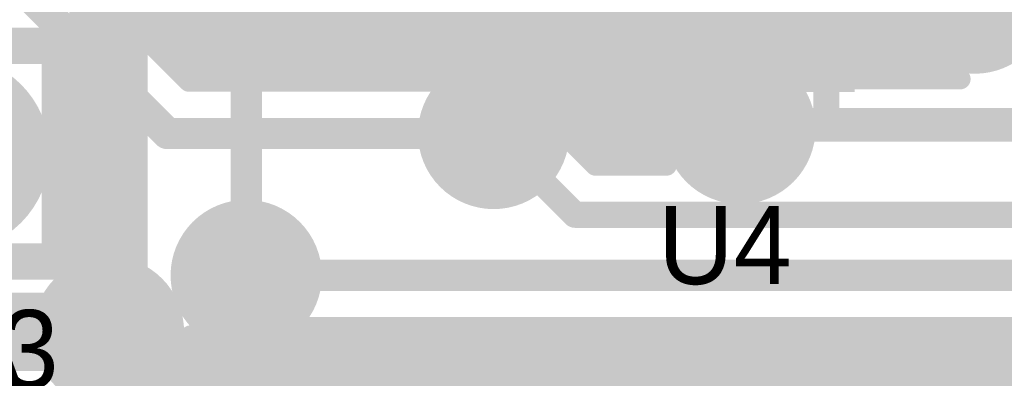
# Model space of a CAD drawing. Extents: x 7.17 to 14.1, y 4 to 11.75.
# Tile 30 of 214: x 8.32 to 8.7, y 7.08 to 7.22. Entities that reach past the tile are written whole.
import ezdxf

# ---------------------------------------------------------------- set-up
doc = ezdxf.new("R2010")
doc.units = 0
doc.layers.get('0').update_dxf_attribs({"linetype": 'CONTINUOUS'})
for name, color, linetype in [('BOTTOMLAYER', 5, 'CONTINUOUS'), ('BOTTOMSOLDER', 6, 'CONTINUOUS'), ('INTERNALPLANE1', 76, 'CONTINUOUS'), ('MECHANICAL1', 6, 'CONTINUOUS'), ('MECHANICAL5', 56, 'CONTINUOUS'), ('MECHANICAL6', 56, 'CONTINUOUS'), ('MULTILAYER', 9, 'CONTINUOUS'), ('TOPLAYER', 1, 'CONTINUOUS'), ('TOPOVERLAY', 2, 'CONTINUOUS'), ('TOPPASTE', 8, 'CONTINUOUS'), ('TOPSOLDER', 216, 'CONTINUOUS')]:
    doc.layers.add(name, color=color, linetype=linetype)

# ---------------------------------------------------------------- blocks, each defined once
blk = doc.blocks.new('TEST_POINT_PAD_3_68')
at = {"layer": 'BOTTOMSOLDER', "const_width": 0.0365}
blk.add_lwpolyline([(-0.01825, 0, 1), (0.01825, 0, 1)], format="xyb", close=True, dxfattribs=at)
at = {"layer": 'MECHANICAL1', "const_width": 0.01}
for points in [[(-0.03937, 0.03937), (0, 0.03937)], [(-0.03937, -0.03937), (-0.03937, 0.03937)], [(0, 0.03937), (0.03937, 0.03937)], [(0.03937, -0.03937), (0.03937, 0.03937)], [(-0.03937, -0.03937), (0.03937, -0.03937)]]:
    blk.add_lwpolyline(points, dxfattribs=at)
at = {"layer": 'MECHANICAL1', "const_width": 0.005}
for points in [[(-0.04187, 0.03937, 1), (-0.03687, 0.03937, 1)], [(-0.04187, 0.03937, 1), (-0.03687, 0.03937, 1)], [(-0.0025, 0.03937, 1), (0.0025, 0.03937, 1)], [(-0.0025, 0.03937, 1), (0.0025, 0.03937, 1)], [(0.03687, 0.03937, 1), (0.04187, 0.03937, 1)], [(0.03687, 0.03937, 1), (0.04187, 0.03937, 1)], [(-0.04187, -0.03937, 1), (-0.03687, -0.03937, 1)], [(-0.04187, -0.03937, 1), (-0.03687, -0.03937, 1)], [(0.03687, -0.03937, 1), (0.04187, -0.03937, 1)], [(0.03687, -0.03937, 1), (0.04187, -0.03937, 1)]]:
    blk.add_lwpolyline(points, format="xyb", close=True, dxfattribs=at)
at = {"layer": 'MULTILAYER', "const_width": 0.0325}
blk.add_lwpolyline([(-0.01625, 0, 1), (0.01625, 0, 1)], format="xyb", close=True, dxfattribs=at)
at = {"layer": 'TOPOVERLAY', "const_width": 0.01}
for points in [[(-0.043307, 0.043307), (0.043307, 0.043307)], [(-0.043307, -0.043307), (-0.043307, 0.043307)], [(0.043307, 0.03937), (0.043307, 0.043307)], [(0.043307, -0.043307), (0.043307, 0.03937)], [(-0.043307, -0.043307), (0.043307, -0.043307)]]:
    blk.add_lwpolyline(points, dxfattribs=at)
at = {"layer": 'TOPOVERLAY', "const_width": 0.005}
for points in [[(-0.045807, 0.043307, 1), (-0.040807, 0.043307, 1)], [(-0.045807, 0.043307, 1), (-0.040807, 0.043307, 1)], [(0.040807, 0.043307, 1), (0.045807, 0.043307, 1)], [(0.040807, 0.043307, 1), (0.045807, 0.043307, 1)], [(0.040807, 0.03937, 1), (0.045807, 0.03937, 1)], [(0.040807, 0.03937, 1), (0.045807, 0.03937, 1)], [(-0.045807, -0.043307, 1), (-0.040807, -0.043307, 1)], [(-0.045807, -0.043307, 1), (-0.040807, -0.043307, 1)], [(0.040807, -0.043307, 1), (0.045807, -0.043307, 1)], [(0.040807, -0.043307, 1), (0.045807, -0.043307, 1)]]:
    blk.add_lwpolyline(points, format="xyb", close=True, dxfattribs=at)
at = {"layer": 'TOPSOLDER', "const_width": 0.0365}
blk.add_lwpolyline([(-0.01825, 0, 1), (0.01825, 0, 1)], format="xyb", close=True, dxfattribs=at)
blk = doc.blocks.new('PIC16F870_88')
at = {"layer": 'TOPLAYER'}
for points in [[(-0.0399, -0.007082), (0.0401, -0.007082), (-0.0399, 0.006918), (0.0401, 0.006918)], [(0.2153, -0.007082), (0.2953, -0.007082), (0.2153, 0.006918), (0.2953, 0.006918)], [(-0.0399, -0.032672), (0.0401, -0.032672), (-0.0399, -0.018672), (0.0401, -0.018672)], [(0.2153, -0.032672), (0.2953, -0.032672), (0.2153, -0.018672), (0.2953, -0.018672)], [(-0.0399, -0.058262), (0.0401, -0.058262), (-0.0399, -0.044262), (0.0401, -0.044262)], [(0.2153, -0.058263), (0.2953, -0.058263), (0.2153, -0.044263), (0.2953, -0.044263)], [(-0.0399, -0.083852), (0.0401, -0.083852), (-0.0399, -0.069852), (0.0401, -0.069852)], [(0.2153, -0.083853), (0.2953, -0.083853), (0.2153, -0.069853), (0.2953, -0.069853)], [(-0.0399, -0.109442), (0.0401, -0.109442), (-0.0399, -0.095442), (0.0401, -0.095442)], [(0.2153, -0.109443), (0.2953, -0.109443), (0.2153, -0.095443), (0.2953, -0.095443)], [(-0.0399, -0.135032), (0.0401, -0.135032), (-0.0399, -0.121032), (0.0401, -0.121032)], [(0.2153, -0.135033), (0.2953, -0.135033), (0.2153, -0.121033), (0.2953, -0.121033)], [(-0.0399, -0.160622), (0.0401, -0.160622), (-0.0399, -0.146622), (0.0401, -0.146622)], [(0.2153, -0.160623), (0.2953, -0.160623), (0.2153, -0.146623), (0.2953, -0.146623)], [(-0.0399, -0.186212), (0.0401, -0.186212), (-0.0399, -0.172212), (0.0401, -0.172212)], [(0.2153, -0.186213), (0.2953, -0.186213), (0.2153, -0.172213), (0.2953, -0.172213)], [(-0.0399, -0.211802), (0.0401, -0.211802), (-0.0399, -0.197802), (0.0401, -0.197802)], [(0.2153, -0.211806), (0.2953, -0.211806), (0.2153, -0.197806), (0.2953, -0.197806)], [(-0.0399, -0.237392), (0.0401, -0.237392), (-0.0399, -0.223392), (0.0401, -0.223392)], [(0.2153, -0.237397), (0.2953, -0.237397), (0.2153, -0.223397), (0.2953, -0.223397)], [(0.2153, -0.262986), (0.2953, -0.262986), (0.2153, -0.248986), (0.2953, -0.248986)], [(-0.040535, -0.263102), (0.039465, -0.263102), (-0.040535, -0.249102), (0.039465, -0.249102)], [(-0.040535, -0.288693), (0.039465, -0.288693), (-0.040535, -0.274693), (0.039465, -0.274693)], [(0.2153, -0.288576), (0.2953, -0.288576), (0.2153, -0.274576), (0.2953, -0.274576)], [(-0.040535, -0.314284), (0.039465, -0.314284), (-0.040535, -0.300284), (0.039465, -0.300284)], [(0.2153, -0.314166), (0.2953, -0.314166), (0.2153, -0.300166), (0.2953, -0.300166)], [(-0.040535, -0.339874), (0.039465, -0.339874), (-0.040535, -0.325874), (0.039465, -0.325874)], [(0.2153, -0.339756), (0.2953, -0.339756), (0.2153, -0.325756), (0.2953, -0.325756)]]:
    blk.add_solid(points, dxfattribs=at)
at = {"layer": 'TOPOVERLAY', "const_width": 0.01}
for points in [[(-0.055, 0.02), (0.095, 0.02)], [(-0.055, -0.355), (-0.055, 0.02)], [(0.155, 0.02), (0.305, 0.02)], [(0.305, -0.355), (0.305, 0.02)], [(-0.055, -0.355), (0.305, -0.355)]]:
    blk.add_lwpolyline(points, dxfattribs=at)
at = {"layer": 'TOPOVERLAY', "const_width": 0.005}
for points in [[(-0.0575, 0.02, 1), (-0.0525, 0.02, 1)], [(-0.0575, 0.02, 1), (-0.0525, 0.02, 1)], [(0.0925, 0.02, 1), (0.0975, 0.02, 1)], [(0.0925, 0.02, 1), (0.0975, 0.02, 1)], [(0.1525, 0.02, 1), (0.1575, 0.02, 1)], [(0.1525, 0.02, 1), (0.1575, 0.02, 1)], [(0.3025, 0.02, 1), (0.3075, 0.02, 1)], [(0.3025, 0.02, 1), (0.3075, 0.02, 1)], [(-0.0575, -0.355, 1), (-0.0525, -0.355, 1)], [(-0.0575, -0.355, 1), (-0.0525, -0.355, 1)], [(0.3025, -0.355, 1), (0.3075, -0.355, 1)], [(0.3025, -0.355, 1), (0.3075, -0.355, 1)]]:
    blk.add_lwpolyline(points, format="xyb", close=True, dxfattribs=at)
at = {"layer": 'TOPOVERLAY', "const_width": 0.01}
blk.add_lwpolyline([(0.155, 0.02, -1), (0.095, 0.02)], format="xyb", dxfattribs=at)
at = {"layer": 'TOPPASTE'}
for points in [[(-0.0399, -0.007082), (0.0401, -0.007082), (-0.0399, 0.006918), (0.0401, 0.006918)], [(0.2153, -0.007082), (0.2953, -0.007082), (0.2153, 0.006918), (0.2953, 0.006918)], [(-0.0399, -0.032672), (0.0401, -0.032672), (-0.0399, -0.018672), (0.0401, -0.018672)], [(0.2153, -0.032672), (0.2953, -0.032672), (0.2153, -0.018672), (0.2953, -0.018672)], [(-0.0399, -0.058262), (0.0401, -0.058262), (-0.0399, -0.044262), (0.0401, -0.044262)], [(0.2153, -0.058263), (0.2953, -0.058263), (0.2153, -0.044263), (0.2953, -0.044263)], [(-0.0399, -0.083852), (0.0401, -0.083852), (-0.0399, -0.069852), (0.0401, -0.069852)], [(0.2153, -0.083853), (0.2953, -0.083853), (0.2153, -0.069853), (0.2953, -0.069853)], [(-0.0399, -0.109442), (0.0401, -0.109442), (-0.0399, -0.095442), (0.0401, -0.095442)], [(0.2153, -0.109443), (0.2953, -0.109443), (0.2153, -0.095443), (0.2953, -0.095443)], [(-0.0399, -0.135032), (0.0401, -0.135032), (-0.0399, -0.121032), (0.0401, -0.121032)], [(0.2153, -0.135033), (0.2953, -0.135033), (0.2153, -0.121033), (0.2953, -0.121033)], [(-0.0399, -0.160622), (0.0401, -0.160622), (-0.0399, -0.146622), (0.0401, -0.146622)], [(0.2153, -0.160623), (0.2953, -0.160623), (0.2153, -0.146623), (0.2953, -0.146623)], [(-0.0399, -0.186212), (0.0401, -0.186212), (-0.0399, -0.172212), (0.0401, -0.172212)], [(0.2153, -0.186213), (0.2953, -0.186213), (0.2153, -0.172213), (0.2953, -0.172213)], [(-0.0399, -0.211802), (0.0401, -0.211802), (-0.0399, -0.197802), (0.0401, -0.197802)], [(0.2153, -0.211806), (0.2953, -0.211806), (0.2153, -0.197806), (0.2953, -0.197806)], [(-0.0399, -0.237392), (0.0401, -0.237392), (-0.0399, -0.223392), (0.0401, -0.223392)], [(0.2153, -0.237397), (0.2953, -0.237397), (0.2153, -0.223397), (0.2953, -0.223397)], [(0.2153, -0.262986), (0.2953, -0.262986), (0.2153, -0.248986), (0.2953, -0.248986)], [(-0.040535, -0.263102), (0.039465, -0.263102), (-0.040535, -0.249102), (0.039465, -0.249102)], [(-0.040535, -0.288693), (0.039465, -0.288693), (-0.040535, -0.274693), (0.039465, -0.274693)], [(0.2153, -0.288576), (0.2953, -0.288576), (0.2153, -0.274576), (0.2953, -0.274576)], [(-0.040535, -0.314284), (0.039465, -0.314284), (-0.040535, -0.300284), (0.039465, -0.300284)], [(0.2153, -0.314166), (0.2953, -0.314166), (0.2153, -0.300166), (0.2953, -0.300166)], [(-0.040535, -0.339874), (0.039465, -0.339874), (-0.040535, -0.325874), (0.039465, -0.325874)], [(0.2153, -0.339756), (0.2953, -0.339756), (0.2153, -0.325756), (0.2953, -0.325756)]]:
    blk.add_solid(points, dxfattribs=at)
at = {"layer": 'TOPSOLDER'}
for points in [[(-0.0439, -0.011082), (0.0441, -0.011082), (-0.0439, 0.010918), (0.0441, 0.010918)], [(0.2113, -0.011082), (0.2993, -0.011082), (0.2113, 0.010918), (0.2993, 0.010918)], [(-0.0439, -0.036672), (0.0441, -0.036672), (-0.0439, -0.014672), (0.0441, -0.014672)], [(0.2113, -0.036672), (0.2993, -0.036672), (0.2113, -0.014672), (0.2993, -0.014672)], [(-0.0439, -0.062262), (0.0441, -0.062262), (-0.0439, -0.040262), (0.0441, -0.040262)], [(0.2113, -0.062263), (0.2993, -0.062263), (0.2113, -0.040263), (0.2993, -0.040263)], [(-0.0439, -0.087852), (0.0441, -0.087852), (-0.0439, -0.065852), (0.0441, -0.065852)], [(0.2113, -0.087853), (0.2993, -0.087853), (0.2113, -0.065853), (0.2993, -0.065853)], [(-0.0439, -0.113442), (0.0441, -0.113442), (-0.0439, -0.091442), (0.0441, -0.091442)], [(0.2113, -0.113443), (0.2993, -0.113443), (0.2113, -0.091443), (0.2993, -0.091443)], [(-0.0439, -0.139032), (0.0441, -0.139032), (-0.0439, -0.117032), (0.0441, -0.117032)], [(0.2113, -0.139033), (0.2993, -0.139033), (0.2113, -0.117033), (0.2993, -0.117033)], [(-0.0439, -0.164622), (0.0441, -0.164622), (-0.0439, -0.142622), (0.0441, -0.142622)], [(0.2113, -0.164623), (0.2993, -0.164623), (0.2113, -0.142623), (0.2993, -0.142623)], [(-0.0439, -0.190212), (0.0441, -0.190212), (-0.0439, -0.168212), (0.0441, -0.168212)], [(0.2113, -0.190213), (0.2993, -0.190213), (0.2113, -0.168213), (0.2993, -0.168213)], [(-0.0439, -0.215802), (0.0441, -0.215802), (-0.0439, -0.193802), (0.0441, -0.193802)], [(0.2113, -0.215806), (0.2993, -0.215806), (0.2113, -0.193806), (0.2993, -0.193806)], [(-0.0439, -0.241392), (0.0441, -0.241392), (-0.0439, -0.219392), (0.0441, -0.219392)], [(0.2113, -0.241397), (0.2993, -0.241397), (0.2113, -0.219397), (0.2993, -0.219397)], [(-0.044535, -0.267102), (0.043465, -0.267102), (-0.044535, -0.245102), (0.043465, -0.245102)], [(0.2113, -0.266986), (0.2993, -0.266986), (0.2113, -0.244986), (0.2993, -0.244986)], [(-0.044535, -0.292693), (0.043465, -0.292693), (-0.044535, -0.270693), (0.043465, -0.270693)], [(0.2113, -0.292576), (0.2993, -0.292576), (0.2113, -0.270576), (0.2993, -0.270576)], [(-0.044535, -0.318284), (0.043465, -0.318284), (-0.044535, -0.296284), (0.043465, -0.296284)], [(0.2113, -0.318166), (0.2993, -0.318166), (0.2113, -0.296166), (0.2993, -0.296166)], [(-0.044535, -0.343874), (0.043465, -0.343874), (-0.044535, -0.321874), (0.043465, -0.321874)], [(0.2113, -0.343756), (0.2993, -0.343756), (0.2113, -0.321756), (0.2993, -0.321756)]]:
    blk.add_solid(points, dxfattribs=at)

msp = doc.modelspace()

# ---------------------------------------------------------------- linework, layer by layer
at = {"layer": 'BOTTOMLAYER'}
for points, const_width in [([(8.406932, 7.19778), (8.626932, 7.41778)], 0.008), ([(8.414003, 7.19778), (8.634003, 7.41778)], 0.008), ([(8.421074, 7.19778), (8.641074, 7.41778)], 0.008), ([(8.428145, 7.19778), (8.648145, 7.41778)], 0.008), ([(8.435216, 7.19778), (8.655216, 7.41778)], 0.008), ([(8.442288, 7.19778), (8.662287, 7.41778)], 0.008), ([(8.449359, 7.19778), (8.669359, 7.41778)], 0.008), ([(8.45643, 7.19778), (8.67643, 7.41778)], 0.008), ([(8.463501, 7.19778), (8.683501, 7.41778)], 0.008), ([(8.470572, 7.19778), (8.690572, 7.41778)], 0.008), ([(8.477643, 7.19778), (8.697643, 7.41778)], 0.008), ([(8.495433, 7.208499), (8.704714, 7.41778)], 0.008), ([(8.503273, 7.209268), (8.711785, 7.41778)], 0.008), ([(8.509538, 7.208462), (8.718856, 7.41778)], 0.008), ([(8.51486, 7.206713), (8.725927, 7.41778)], 0.008), ([(8.519473, 7.204255), (8.732999, 7.41778)], 0.008), ([(8.52348, 7.201191), (8.74007, 7.41778)], 0.008), ([(8.373381, 7.402185), (8.574044, 7.201522)], 0.008), ([(8.380452, 7.402185), (8.577789, 7.204848)], 0.008), ([(8.387523, 7.402185), (8.582116, 7.207592)], 0.008), ([(8.394594, 7.402185), (8.587094, 7.209685)], 0.008), ([(8.401665, 7.402185), (8.592883, 7.210967)], 0.008), ([(8.408736, 7.402185), (8.599866, 7.211055)], 0.008), ([(8.415808, 7.402185), (8.60945, 7.208543)], 0.008), ([(8.422879, 7.402185), (8.626356, 7.198708)], 0.008), ([(8.42995, 7.402185), (8.633427, 7.198708)], 0.008), ([(8.437021, 7.402185), (8.640498, 7.198708)], 0.008), ([(8.444092, 7.402185), (8.647569, 7.198708)], 0.008), ([(8.451163, 7.402185), (8.65464, 7.198708)], 0.008), ([(8.458234, 7.402185), (8.661711, 7.198708)], 0.008), ([(8.36449, 7.218978), (8.512108, 7.366596)], 0.008), ([(8.368026, 7.215442), (8.519179, 7.366596)], 0.008), ([(8.371561, 7.211907), (8.52625, 7.366596)], 0.008), ([(8.375097, 7.208371), (8.533321, 7.366596)], 0.008), ([(8.378632, 7.204836), (8.540392, 7.366596)], 0.008), ([(8.382168, 7.2013), (8.547464, 7.366596)], 0.008), ([(8.385719, 7.19778), (8.554535, 7.366596)], 0.008), ([(8.39279, 7.19778), (8.561606, 7.366596)], 0.008), ([(8.399861, 7.19778), (8.570159, 7.368078)], 0.008), ([(8.50073, 7.36676), (8.668782, 7.198708)], 0.008), ([(8.507965, 7.366596), (8.658268, 7.216293)], 0.008), ([(8.249622, 7.363309), (8.415151, 7.19778)], 0.008), ([(8.256043, 7.363959), (8.422222, 7.19778)], 0.008), ([(8.263114, 7.363959), (8.429293, 7.19778)], 0.008), ([(8.270185, 7.363959), (8.436364, 7.19778)], 0.008), ([(8.277256, 7.363959), (8.443435, 7.19778)], 0.008), ([(8.284327, 7.363959), (8.450506, 7.19778)], 0.008), ([(8.291398, 7.363959), (8.457577, 7.19778)], 0.008), ([(8.298469, 7.363959), (8.464648, 7.19778)], 0.008), ([(8.30554, 7.363959), (8.47172, 7.19778)], 0.008), ([(8.247186, 7.358673), (8.40808, 7.19778)], 0.008), ([(8.244333, 7.354456), (8.401008, 7.19778)], 0.008), ([(8.241087, 7.35063), (8.393937, 7.19778)], 0.008), ([(8.23746, 7.347186), (8.386866, 7.19778)], 0.008), ([(8.424626, 7.343869), (8.570865, 7.19763)], 0.008), ([(8.427599, 7.333825), (8.568279, 7.193145)], 0.008), ([(8.52692, 7.197559), (8.656053, 7.326692)], 0.008), ([(8.438102, 7.316251), (8.566374, 7.187979)], 0.008), ([(8.529785, 7.193353), (8.655281, 7.318849)], 0.008), ([(8.532018, 7.188515), (8.656085, 7.312583)], 0.008), ([(8.532018, 7.188515), (8.656085, 7.312583)], 0.008), ([(8.439103, 7.308178), (8.565348, 7.181934)], 0.008), ([(8.533484, 7.18291), (8.657833, 7.307259)], 0.008), ([(8.438411, 7.301799), (8.565701, 7.17451)], 0.008), ([(8.533865, 7.17622), (8.66029, 7.302645)], 0.008), ([(8.535885, 7.171169), (8.663354, 7.298637)], 0.008), ([(8.436741, 7.296398), (8.567543, 7.165596)], 0.008), ([(8.434346, 7.291722), (8.560472, 7.165596)], 0.008), ([(8.431339, 7.287659), (8.510879, 7.208119)], 0.008), ([(8.427762, 7.284164), (8.502647, 7.209279)], 0.008), ([(8.539421, 7.167633), (8.657112, 7.285325)], 0.008), ([(8.360955, 7.222514), (8.416631, 7.27819)], 0.008), ([(8.398295, 7.278276), (8.478397, 7.198174)], 0.008), ([(8.418842, 7.278942), (8.490742, 7.207042)], 0.008), ([(8.423614, 7.281241), (8.496193, 7.208662)], 0.008), ([(8.406761, 7.27688), (8.481926, 7.201715)], 0.008), ([(8.413321, 7.277392), (8.486026, 7.204687)], 0.008), ([(8.589125, 7.210266), (8.655318, 7.276459)], 0.008), ([(8.597135, 7.211206), (8.655664, 7.269735)], 0.008), ([(8.603484, 7.210484), (8.657107, 7.264106)], 0.008), ([(8.608865, 7.208793), (8.659322, 7.259251)], 0.008), ([(8.327762, 7.255706), (8.385688, 7.19778)], 0.008), ([(8.613525, 7.206382), (8.662172, 7.255029)], 0.008), ([(8.617574, 7.20336), (8.65925, 7.245036)], 0.008), ([(8.313588, 7.241596), (8.377404, 7.17778)], 0.012), ([(8.621054, 7.19977), (8.655609, 7.234324)], 0.008), ([(8.686769, 7.229708), (8.711769, 7.204708)], 0.01), ([(8.627064, 7.198708), (8.655383, 7.227027)], 0.008), ([(8.634135, 7.198708), (8.656481, 7.221054)], 0.008), ([(8.641206, 7.198708), (8.658437, 7.215939)], 0.008), ([(8.648277, 7.198708), (8.661067, 7.211497)], 0.008), ([(8.655349, 7.198708), (8.664286, 7.207645)], 0.008), ([(8.66242, 7.198708), (8.66807, 7.204358)], 0.008), ([(8.621894, 7.198708), (8.681179, 7.198708)], 0.008), ([(8.669491, 7.198708), (8.672439, 7.201656)], 0.008), ([(8.673354, 7.201207), (8.675853, 7.198708)], 0.008), ([(8.385688, 7.19778), (8.478068, 7.19778)], 0.008), ([(8.544454, 7.165596), (8.566211, 7.187352)], 0.008), ([(8.532743, 7.186255), (8.553401, 7.165596)], 0.008), ([(8.596769, 7.179708), (9.131769, 7.179708)], 0.01), ([(8.377404, 7.17778), (8.502404, 7.17778)], 0.012), ([(8.502404, 7.17778), (8.533588, 7.146596)], 0.01), ([(8.533903, 7.178023), (8.54633, 7.165596)], 0.008), ([(8.551526, 7.165596), (8.565271, 7.179342)], 0.008), ([(8.533605, 7.173449), (8.541458, 7.165596)], 0.008), ([(8.558597, 7.165596), (8.565993, 7.172993)], 0.008), ([(8.541458, 7.165596), (8.568607, 7.165596)], 0.008), ([(8.533588, 7.146596), (9.167604, 7.146596)], 0.01), ([(8.407604, 7.123369), (8.792405, 7.123369)], 0.012), ([(7.524804, 7.101673), (8.354804, 7.101673)], 0.03), ([(7.331425, 5.8465), (8.588294, 7.103369)], 0.008), ([(7.338496, 5.8465), (8.595365, 7.103369)], 0.008), ([(7.345567, 5.8465), (8.602436, 7.103369)], 0.008), ([(7.992978, 6.48684), (8.609507, 7.103369)], 0.008), ([(8.002093, 6.488884), (8.616578, 7.103369)], 0.008), ([(8.00928, 6.489), (8.623649, 7.103369)], 0.008), ([(8.016352, 6.489), (8.630721, 7.103369)], 0.008), ([(8.023423, 6.489), (8.637792, 7.103369)], 0.008), ([(8.030494, 6.489), (8.644863, 7.103369)], 0.008), ([(8.037565, 6.489), (8.651934, 7.103369)], 0.008), ([(8.044636, 6.489), (8.659005, 7.103369)], 0.008), ([(8.051707, 6.489), (8.666076, 7.103369)], 0.008), ([(8.058778, 6.489), (8.673147, 7.103369)], 0.008), ([(8.065849, 6.489), (8.680218, 7.103369)], 0.008), ([(8.07292, 6.489), (8.687289, 7.103369)], 0.008), ([(8.079991, 6.489), (8.69436, 7.103369)], 0.008), ([(8.087063, 6.489), (8.701431, 7.103369)], 0.008), ([(8.094134, 6.489), (8.708503, 7.103369)], 0.008), ([(8.101205, 6.489), (8.715574, 7.103369)], 0.008), ([(8.108276, 6.489), (8.722645, 7.103369)], 0.008), ([(8.132604, 6.65475), (8.581223, 7.103369)], 0.008), ([(8.141054, 6.670271), (8.574152, 7.103369)], 0.008), ([(8.142024, 6.812663), (8.43273, 7.103369)], 0.008), ([(8.144191, 6.807759), (8.439801, 7.103369)], 0.008), ([(8.146226, 6.802723), (8.446872, 7.103369)], 0.008), ([(8.146226, 6.802723), (8.446872, 7.103369)], 0.008), ([(8.146373, 6.682662), (8.567081, 7.103369)], 0.008), ([(8.148122, 6.797548), (8.453943, 7.103369)], 0.008), ([(8.149874, 6.792229), (8.461014, 7.103369)], 0.008), ([(8.15008, 6.69344), (8.560009, 7.103369)], 0.008), ([(8.151473, 6.786757), (8.468085, 7.103369)], 0.008), ([(8.152744, 6.703174), (8.552938, 7.103369)], 0.008), ([(8.152912, 6.781124), (8.475156, 7.103369)], 0.008), ([(8.154179, 6.77532), (8.482227, 7.103369)], 0.008), ([(8.154654, 6.712155), (8.545867, 7.103369)], 0.008), ([(8.155262, 6.769333), (8.489299, 7.103369)], 0.008), ([(8.155981, 6.720554), (8.538796, 7.103369)], 0.008), ([(8.156148, 6.763147), (8.49637, 7.103369)], 0.008), ([(8.156818, 6.756746), (8.503441, 7.103369)], 0.008), ([(8.156837, 6.728481), (8.531725, 7.103369)], 0.008), ([(8.157252, 6.750109), (8.510512, 7.103369)], 0.008), ([(8.157299, 6.736014), (8.524654, 7.103369)], 0.008), ([(8.157424, 6.74321), (8.517583, 7.103369)], 0.008), ([(8.431868, 7.103281), (8.674174, 6.860975)], 0.008), ([(8.43194, 7.103369), (8.784121, 7.103369)], 0.008), ([(8.438851, 7.103369), (8.68073, 6.861489)], 0.008), ([(8.445922, 7.103369), (8.689191, 6.8601)], 0.008), ([(8.452993, 7.103369), (8.746872, 6.809489)], 0.008), ([(8.460064, 7.103369), (8.749904, 6.813529)], 0.008), ([(8.467135, 7.103369), (8.749904, 6.8206)], 0.008), ([(8.474206, 7.103369), (8.749904, 6.827671)], 0.008), ([(8.481277, 7.103369), (8.749904, 6.834742)], 0.008), ([(8.488348, 7.103369), (8.749904, 6.841813)], 0.008), ([(8.49542, 7.103369), (8.749904, 6.848884)], 0.008), ([(8.502491, 7.103369), (8.749904, 6.855956)], 0.008), ([(8.509562, 7.103369), (8.749904, 6.863027)], 0.008), ([(8.516633, 7.103369), (8.749904, 6.870098)], 0.008), ([(8.523704, 7.103369), (8.749904, 6.877169)], 0.008), ([(8.530775, 7.103369), (8.749904, 6.88424)], 0.008), ([(8.537846, 7.103369), (8.749904, 6.891311)], 0.008), ([(8.544917, 7.103369), (8.749904, 6.898382)], 0.008), ([(8.551988, 7.103369), (8.749904, 6.905453)], 0.008), ([(8.559059, 7.103369), (8.749904, 6.912524)], 0.008), ([(8.56613, 7.103369), (8.749904, 6.919595)], 0.008), ([(8.573202, 7.103369), (8.749904, 6.926667)], 0.008), ([(8.580273, 7.103369), (8.749904, 6.933738)], 0.008), ([(8.587344, 7.103369), (8.749904, 6.940809)], 0.008), ([(8.594415, 7.103369), (8.749904, 6.94788)], 0.008), ([(8.601486, 7.103369), (8.749904, 6.954951)], 0.008), ([(8.608557, 7.103369), (8.742554, 6.969372)], 0.008), ([(8.615628, 7.103369), (8.738767, 6.98023)], 0.008), ([(8.622699, 7.103369), (8.738508, 6.98756)], 0.008), ([(8.62977, 7.103369), (8.739587, 6.993552)], 0.008), ([(8.636841, 7.103369), (8.74153, 6.998681)], 0.008), ([(8.643913, 7.103369), (8.744147, 7.003134)], 0.008), ([(8.650984, 7.103369), (8.747356, 7.006996)], 0.008), ([(8.658055, 7.103369), (8.75113, 7.010294)], 0.008), ([(8.665126, 7.103369), (8.755487, 7.013007)], 0.008), ([(8.672197, 7.103369), (8.760502, 7.015064)], 0.008), ([(8.679268, 7.103369), (8.766339, 7.016298)], 0.008), ([(8.686339, 7.103369), (8.773403, 7.016305)], 0.008), ([(8.69341, 7.103369), (8.783243, 7.013536)], 0.008), ([(8.700481, 7.103369), (8.803589, 7.000261)], 0.008), ([(8.386224, 7.099427), (8.649094, 6.836557)], 0.008), ([(8.428383, 7.099695), (8.668655, 6.859423)], 0.008), ([(8.132115, 6.831039), (8.395404, 7.094328)], 0.008), ([(8.384098, 7.090093), (8.390757, 7.096752)], 0.008), ([(8.385194, 7.093386), (8.648404, 6.830175)], 0.008), ([(8.419666, 7.09427), (8.659737, 6.854198)], 0.008), ([(8.42433, 7.096676), (8.663884, 6.857122)], 0.008), ([(8.134771, 6.826624), (8.400767, 7.09262)], 0.008), ([(8.13731, 6.822091), (8.407092, 7.091873)], 0.008), ([(8.139729, 6.817439), (8.415052, 7.092762)], 0.008), ([(8.399895, 7.092827), (8.650763, 6.841959)], 0.008), ([(8.407922, 7.091871), (8.653156, 6.846637)], 0.008), ([(8.41428, 7.092585), (8.656162, 6.850702)], 0.008), ([(8.383287, 7.088221), (8.649411, 6.822097)], 0.008), ([(8.3807, 7.083738), (9.007029, 6.457409)], 0.008)]:
    msp.add_lwpolyline(points, dxfattribs=dict(at, const_width=const_width))
at = {"layer": 'BOTTOMLAYER', "const_width": 0.008}
for points in [[(8.681179, 7.198708, -0.608981), (8.664724, 7.252208)], [(8.568607, 7.165596, -0.912468), (8.621894, 7.198708)], [(8.478068, 7.19778, -0.704024), (8.533904, 7.17778)], [(8.533904, 7.17778, -0.034495), (8.533605, 7.173449)], [(8.43194, 7.103369, -0.430763), (8.386269, 7.100194)], [(8.386269, 7.100194, -0.522175), (8.342506, 7.072673)]]:
    msp.add_lwpolyline(points, format="xyb", dxfattribs=at)
at = {"layer": 'BOTTOMLAYER'}
for points, const_width in [([(8.358955, 7.222514, 1), (8.362955, 7.222514, 1)], 0.004), ([(8.36249, 7.218978, 1), (8.36649, 7.218978, 1)], 0.004), ([(8.654481, 7.221054, 1), (8.658481, 7.221054, 1)], 0.004), ([(8.366026, 7.215442, 1), (8.370026, 7.215442, 1)], 0.004), ([(8.656268, 7.216293, 1), (8.660268, 7.216293, 1)], 0.004), ([(8.656437, 7.215939, 1), (8.660438, 7.215939, 1)], 0.004), ([(8.369561, 7.211907, 1), (8.373561, 7.211907, 1)], 0.004), ([(8.587125, 7.210266, 1), (8.591125, 7.210266, 1)], 0.004), ([(8.590883, 7.210967, 1), (8.594883, 7.210967, 1)], 0.004), ([(8.595135, 7.211206, 1), (8.599135, 7.211206, 1)], 0.004), ([(8.597866, 7.211055, 1), (8.601866, 7.211055, 1)], 0.004), ([(8.601484, 7.210484, 1), (8.605484, 7.210484, 1)], 0.004), ([(8.659067, 7.211497, 1), (8.663067, 7.211497, 1)], 0.004), ([(8.373097, 7.208371, 1), (8.377097, 7.208371, 1)], 0.004), ([(8.488742, 7.207042, 1), (8.492742, 7.207042, 1)], 0.004), ([(8.493433, 7.208499, 1), (8.497433, 7.208499, 1)], 0.004), ([(8.494193, 7.208662, 1), (8.498193, 7.208662, 1)], 0.004), ([(8.500647, 7.209279, 1), (8.504647, 7.209279, 1)], 0.004), ([(8.501273, 7.209268, 1), (8.505273, 7.209268, 1)], 0.004), ([(8.507538, 7.208462, 1), (8.511538, 7.208462, 1)], 0.004), ([(8.508879, 7.208119, 1), (8.512879, 7.208119, 1)], 0.004), ([(8.51286, 7.206713, 1), (8.51686, 7.206713, 1)], 0.004), ([(8.580116, 7.207592, 1), (8.584116, 7.207592, 1)], 0.004), ([(8.585094, 7.209685, 1), (8.589094, 7.209685, 1)], 0.004), ([(8.606865, 7.208793, 1), (8.610865, 7.208793, 1)], 0.004), ([(8.60745, 7.208543, 1), (8.61145, 7.208543, 1)], 0.004), ([(8.611525, 7.206382, 1), (8.615525, 7.206382, 1)], 0.004), ([(8.662286, 7.207645, 1), (8.666286, 7.207645, 1)], 0.004), ([(8.376632, 7.204836, 1), (8.380632, 7.204836, 1)], 0.004), ([(8.484026, 7.204687, 1), (8.488026, 7.204687, 1)], 0.004), ([(8.517473, 7.204255, 1), (8.521473, 7.204255, 1)], 0.004), ([(8.575789, 7.204848, 1), (8.579789, 7.204848, 1)], 0.004), ([(8.615574, 7.20336, 1), (8.619574, 7.20336, 1)], 0.004), ([(8.66607, 7.204358, 1), (8.67007, 7.204358, 1)], 0.004), ([(8.380168, 7.2013, 1), (8.384168, 7.2013, 1)], 0.004), ([(8.479926, 7.201715, 1), (8.483926, 7.201715, 1)], 0.004), ([(8.52148, 7.201191, 1), (8.52548, 7.201191, 1)], 0.004), ([(8.572044, 7.201522, 1), (8.576044, 7.201522, 1)], 0.004), ([(8.619055, 7.19977, 1), (8.623055, 7.19977, 1)], 0.004), ([(8.619894, 7.198708, 1), (8.623894, 7.198708, 1)], 0.004), ([(8.619894, 7.198708, 1), (8.623894, 7.198708, 1)], 0.004), ([(8.624356, 7.198708, 1), (8.628356, 7.198708, 1)], 0.004), ([(8.625064, 7.198708, 1), (8.629064, 7.198708, 1)], 0.004), ([(8.631427, 7.198708, 1), (8.635427, 7.198708, 1)], 0.004), ([(8.632135, 7.198708, 1), (8.636135, 7.198708, 1)], 0.004), ([(8.638498, 7.198708, 1), (8.642498, 7.198708, 1)], 0.004), ([(8.639206, 7.198708, 1), (8.643206, 7.198708, 1)], 0.004), ([(8.645569, 7.198708, 1), (8.649569, 7.198708, 1)], 0.004), ([(8.646277, 7.198708, 1), (8.650277, 7.198708, 1)], 0.004), ([(8.65264, 7.198708, 1), (8.65664, 7.198708, 1)], 0.004), ([(8.653348, 7.198708, 1), (8.657348, 7.198708, 1)], 0.004), ([(8.659711, 7.198708, 1), (8.663711, 7.198708, 1)], 0.004), ([(8.66042, 7.198708, 1), (8.66442, 7.198708, 1)], 0.004), ([(8.666782, 7.198708, 1), (8.670782, 7.198708, 1)], 0.004), ([(8.667491, 7.198708, 1), (8.671491, 7.198708, 1)], 0.004), ([(8.670439, 7.201656, 1), (8.674439, 7.201656, 1)], 0.004), ([(8.671354, 7.201207, 1), (8.675354, 7.201207, 1)], 0.004), ([(8.673853, 7.198708, 1), (8.677853, 7.198708, 1)], 0.004), ([(8.679179, 7.198708, 1), (8.683179, 7.198708, 1)], 0.004), ([(8.679179, 7.198708, 1), (8.683179, 7.198708, 1)], 0.004), ([(8.383688, 7.19778, 1), (8.387688, 7.19778, 1)], 0.004), ([(8.383688, 7.19778, 1), (8.387688, 7.19778, 1)], 0.004), ([(8.383719, 7.19778, 1), (8.387719, 7.19778, 1)], 0.004), ([(8.384866, 7.19778, 1), (8.388866, 7.19778, 1)], 0.004), ([(8.39079, 7.19778, 1), (8.39479, 7.19778, 1)], 0.004), ([(8.391937, 7.19778, 1), (8.395937, 7.19778, 1)], 0.004), ([(8.397861, 7.19778, 1), (8.401861, 7.19778, 1)], 0.004), ([(8.399009, 7.19778, 1), (8.403009, 7.19778, 1)], 0.004), ([(8.404932, 7.19778, 1), (8.408932, 7.19778, 1)], 0.004), ([(8.40608, 7.19778, 1), (8.41008, 7.19778, 1)], 0.004), ([(8.412003, 7.19778, 1), (8.416003, 7.19778, 1)], 0.004), ([(8.413151, 7.19778, 1), (8.417151, 7.19778, 1)], 0.004), ([(8.419074, 7.19778, 1), (8.423074, 7.19778, 1)], 0.004), ([(8.420222, 7.19778, 1), (8.424222, 7.19778, 1)], 0.004), ([(8.426145, 7.19778, 1), (8.430145, 7.19778, 1)], 0.004), ([(8.427293, 7.19778, 1), (8.431293, 7.19778, 1)], 0.004), ([(8.433216, 7.19778, 1), (8.437216, 7.19778, 1)], 0.004), ([(8.434364, 7.19778, 1), (8.438364, 7.19778, 1)], 0.004), ([(8.440288, 7.19778, 1), (8.444287, 7.19778, 1)], 0.004), ([(8.441435, 7.19778, 1), (8.445435, 7.19778, 1)], 0.004), ([(8.447359, 7.19778, 1), (8.451359, 7.19778, 1)], 0.004), ([(8.448506, 7.19778, 1), (8.452506, 7.19778, 1)], 0.004), ([(8.45443, 7.19778, 1), (8.45843, 7.19778, 1)], 0.004), ([(8.455577, 7.19778, 1), (8.459577, 7.19778, 1)], 0.004), ([(8.461501, 7.19778, 1), (8.465501, 7.19778, 1)], 0.004), ([(8.462648, 7.19778, 1), (8.466648, 7.19778, 1)], 0.004), ([(8.468572, 7.19778, 1), (8.472572, 7.19778, 1)], 0.004), ([(8.46972, 7.19778, 1), (8.473719, 7.19778, 1)], 0.004), ([(8.475643, 7.19778, 1), (8.479643, 7.19778, 1)], 0.004), ([(8.476068, 7.19778, 1), (8.480068, 7.19778, 1)], 0.004), ([(8.476068, 7.19778, 1), (8.480068, 7.19778, 1)], 0.004), ([(8.476397, 7.198174, 1), (8.480397, 7.198174, 1)], 0.004), ([(8.52492, 7.197559, 1), (8.52892, 7.197559, 1)], 0.004), ([(8.568865, 7.19763, 1), (8.572865, 7.19763, 1)], 0.004), ([(8.527785, 7.193353, 1), (8.531785, 7.193353, 1)], 0.004), ([(8.566279, 7.193145, 1), (8.570279, 7.193145, 1)], 0.004), ([(8.530018, 7.188515, 1), (8.534018, 7.188515, 1)], 0.004), ([(8.530018, 7.188515, 1), (8.534018, 7.188515, 1)], 0.004), ([(8.564211, 7.187352, 1), (8.568211, 7.187352, 1)], 0.004), ([(8.564374, 7.187979, 1), (8.568374, 7.187979, 1)], 0.004), ([(8.530743, 7.186255, 1), (8.534743, 7.186255, 1)], 0.004), ([(8.531484, 7.18291, 1), (8.535483, 7.18291, 1)], 0.004), ([(8.563348, 7.181934, 1), (8.567348, 7.181934, 1)], 0.004), ([(8.594269, 7.179708, 1), (8.599269, 7.179708, 1)], 0.005), ([(8.374404, 7.17778, 1), (8.380404, 7.17778, 1)], 0.006), ([(8.374404, 7.17778, 1), (8.380404, 7.17778, 1)], 0.006), ([(8.499404, 7.17778, 1), (8.505404, 7.17778, 1)], 0.006), ([(8.499904, 7.17778, 1), (8.504904, 7.17778, 1)], 0.005), ([(8.531865, 7.17622, 1), (8.535865, 7.17622, 1)], 0.004), ([(8.531903, 7.178023, 1), (8.535903, 7.178023, 1)], 0.004), ([(8.531904, 7.17778, 1), (8.535904, 7.17778, 1)], 0.004), ([(8.531904, 7.17778, 1), (8.535904, 7.17778, 1)], 0.004), ([(8.563271, 7.179342, 1), (8.567271, 7.179342, 1)], 0.004), ([(8.531605, 7.173449, 1), (8.535605, 7.173449, 1)], 0.004), ([(8.531605, 7.173449, 1), (8.535605, 7.173449, 1)], 0.004), ([(8.563701, 7.17451, 1), (8.567701, 7.17451, 1)], 0.004), ([(8.563993, 7.172993, 1), (8.567993, 7.172993, 1)], 0.004), ([(8.533885, 7.171169, 1), (8.537885, 7.171169, 1)], 0.004), ([(8.537421, 7.167633, 1), (8.541421, 7.167633, 1)], 0.004), ([(8.539458, 7.165596, 1), (8.543458, 7.165596, 1)], 0.004), ([(8.539458, 7.165596, 1), (8.543458, 7.165596, 1)], 0.004), ([(8.542454, 7.165596, 1), (8.546454, 7.165596, 1)], 0.004), ([(8.54433, 7.165596, 1), (8.54833, 7.165596, 1)], 0.004), ([(8.549525, 7.165596, 1), (8.553525, 7.165596, 1)], 0.004), ([(8.551401, 7.165596, 1), (8.555401, 7.165596, 1)], 0.004), ([(8.556597, 7.165596, 1), (8.560597, 7.165596, 1)], 0.004), ([(8.558472, 7.165596, 1), (8.562472, 7.165596, 1)], 0.004), ([(8.565543, 7.165596, 1), (8.569543, 7.165596, 1)], 0.004), ([(8.566607, 7.165596, 1), (8.570607, 7.165596, 1)], 0.004), ([(8.566607, 7.165596, 1), (8.570607, 7.165596, 1)], 0.004), ([(8.531088, 7.146596, 1), (8.536088, 7.146596, 1)], 0.005), ([(8.531088, 7.146596, 1), (8.536088, 7.146596, 1)], 0.005), ([(8.404604, 7.123369, 1), (8.410604, 7.123369, 1)], 0.006), ([(8.347304, 7.101673, 1), (8.362304, 7.101673, 1)], 0.015), ([(8.429868, 7.103281, 1), (8.433868, 7.103281, 1)], 0.004), ([(8.42994, 7.103369, 1), (8.43394, 7.103369, 1)], 0.004), ([(8.42994, 7.103369, 1), (8.43394, 7.103369, 1)], 0.004), ([(8.43073, 7.103369, 1), (8.43473, 7.103369, 1)], 0.004), ([(8.436851, 7.103369, 1), (8.440851, 7.103369, 1)], 0.004), ([(8.437801, 7.103369, 1), (8.441801, 7.103369, 1)], 0.004), ([(8.443922, 7.103369, 1), (8.447922, 7.103369, 1)], 0.004), ([(8.444872, 7.103369, 1), (8.448872, 7.103369, 1)], 0.004), ([(8.444872, 7.103369, 1), (8.448872, 7.103369, 1)], 0.004), ([(8.450993, 7.103369, 1), (8.454993, 7.103369, 1)], 0.004), ([(8.451943, 7.103369, 1), (8.455943, 7.103369, 1)], 0.004), ([(8.458064, 7.103369, 1), (8.462064, 7.103369, 1)], 0.004), ([(8.459014, 7.103369, 1), (8.463014, 7.103369, 1)], 0.004), ([(8.465135, 7.103369, 1), (8.469135, 7.103369, 1)], 0.004), ([(8.466085, 7.103369, 1), (8.470085, 7.103369, 1)], 0.004), ([(8.472206, 7.103369, 1), (8.476206, 7.103369, 1)], 0.004), ([(8.473156, 7.103369, 1), (8.477156, 7.103369, 1)], 0.004), ([(8.479277, 7.103369, 1), (8.483277, 7.103369, 1)], 0.004), ([(8.480227, 7.103369, 1), (8.484227, 7.103369, 1)], 0.004), ([(8.486348, 7.103369, 1), (8.490348, 7.103369, 1)], 0.004), ([(8.487298, 7.103369, 1), (8.491298, 7.103369, 1)], 0.004), ([(8.493419, 7.103369, 1), (8.497419, 7.103369, 1)], 0.004), ([(8.49437, 7.103369, 1), (8.49837, 7.103369, 1)], 0.004), ([(8.500491, 7.103369, 1), (8.504491, 7.103369, 1)], 0.004), ([(8.501441, 7.103369, 1), (8.505441, 7.103369, 1)], 0.004), ([(8.507562, 7.103369, 1), (8.511562, 7.103369, 1)], 0.004), ([(8.508512, 7.103369, 1), (8.512512, 7.103369, 1)], 0.004), ([(8.514633, 7.103369, 1), (8.518633, 7.103369, 1)], 0.004), ([(8.515583, 7.103369, 1), (8.519583, 7.103369, 1)], 0.004), ([(8.521704, 7.103369, 1), (8.525704, 7.103369, 1)], 0.004), ([(8.522654, 7.103369, 1), (8.526654, 7.103369, 1)], 0.004), ([(8.528775, 7.103369, 1), (8.532775, 7.103369, 1)], 0.004), ([(8.529725, 7.103369, 1), (8.533725, 7.103369, 1)], 0.004), ([(8.535846, 7.103369, 1), (8.539846, 7.103369, 1)], 0.004), ([(8.536796, 7.103369, 1), (8.540796, 7.103369, 1)], 0.004), ([(8.542917, 7.103369, 1), (8.546917, 7.103369, 1)], 0.004), ([(8.543867, 7.103369, 1), (8.547867, 7.103369, 1)], 0.004), ([(8.549988, 7.103369, 1), (8.553988, 7.103369, 1)], 0.004), ([(8.550938, 7.103369, 1), (8.554938, 7.103369, 1)], 0.004), ([(8.557059, 7.103369, 1), (8.561059, 7.103369, 1)], 0.004), ([(8.55801, 7.103369, 1), (8.56201, 7.103369, 1)], 0.004), ([(8.56413, 7.103369, 1), (8.568131, 7.103369, 1)], 0.004), ([(8.565081, 7.103369, 1), (8.569081, 7.103369, 1)], 0.004), ([(8.571202, 7.103369, 1), (8.575202, 7.103369, 1)], 0.004), ([(8.572152, 7.103369, 1), (8.576152, 7.103369, 1)], 0.004), ([(8.578273, 7.103369, 1), (8.582273, 7.103369, 1)], 0.004), ([(8.579223, 7.103369, 1), (8.583223, 7.103369, 1)], 0.004), ([(8.585344, 7.103369, 1), (8.589344, 7.103369, 1)], 0.004), ([(8.586294, 7.103369, 1), (8.590294, 7.103369, 1)], 0.004), ([(8.592415, 7.103369, 1), (8.596415, 7.103369, 1)], 0.004), ([(8.593365, 7.103369, 1), (8.597365, 7.103369, 1)], 0.004), ([(8.599486, 7.103369, 1), (8.603486, 7.103369, 1)], 0.004), ([(8.600436, 7.103369, 1), (8.604436, 7.103369, 1)], 0.004), ([(8.606557, 7.103369, 1), (8.610557, 7.103369, 1)], 0.004), ([(8.607507, 7.103369, 1), (8.611507, 7.103369, 1)], 0.004), ([(8.613628, 7.103369, 1), (8.617628, 7.103369, 1)], 0.004), ([(8.614578, 7.103369, 1), (8.618578, 7.103369, 1)], 0.004), ([(8.620699, 7.103369, 1), (8.624699, 7.103369, 1)], 0.004), ([(8.621649, 7.103369, 1), (8.625649, 7.103369, 1)], 0.004), ([(8.62777, 7.103369, 1), (8.63177, 7.103369, 1)], 0.004), ([(8.628721, 7.103369, 1), (8.63272, 7.103369, 1)], 0.004), ([(8.634842, 7.103369, 1), (8.638841, 7.103369, 1)], 0.004), ([(8.635792, 7.103369, 1), (8.639792, 7.103369, 1)], 0.004), ([(8.641913, 7.103369, 1), (8.645913, 7.103369, 1)], 0.004), ([(8.642863, 7.103369, 1), (8.646863, 7.103369, 1)], 0.004), ([(8.648984, 7.103369, 1), (8.652984, 7.103369, 1)], 0.004), ([(8.649934, 7.103369, 1), (8.653934, 7.103369, 1)], 0.004), ([(8.656055, 7.103369, 1), (8.660055, 7.103369, 1)], 0.004), ([(8.657005, 7.103369, 1), (8.661005, 7.103369, 1)], 0.004), ([(8.663126, 7.103369, 1), (8.667126, 7.103369, 1)], 0.004), ([(8.664076, 7.103369, 1), (8.668076, 7.103369, 1)], 0.004), ([(8.670197, 7.103369, 1), (8.674197, 7.103369, 1)], 0.004), ([(8.671147, 7.103369, 1), (8.675147, 7.103369, 1)], 0.004), ([(8.677268, 7.103369, 1), (8.681268, 7.103369, 1)], 0.004), ([(8.678218, 7.103369, 1), (8.682218, 7.103369, 1)], 0.004), ([(8.684339, 7.103369, 1), (8.688339, 7.103369, 1)], 0.004), ([(8.685289, 7.103369, 1), (8.689289, 7.103369, 1)], 0.004), ([(8.69141, 7.103369, 1), (8.69541, 7.103369, 1)], 0.004), ([(8.69236, 7.103369, 1), (8.69636, 7.103369, 1)], 0.004), ([(8.698481, 7.103369, 1), (8.702481, 7.103369, 1)], 0.004), ([(8.699431, 7.103369, 1), (8.703432, 7.103369, 1)], 0.004), ([(8.384224, 7.099427, 1), (8.388224, 7.099427, 1)], 0.004), ([(8.384269, 7.100194, 1), (8.388269, 7.100194, 1)], 0.004), ([(8.384269, 7.100194, 1), (8.388269, 7.100194, 1)], 0.004), ([(8.426383, 7.099695, 1), (8.430383, 7.099695, 1)], 0.004), ([(8.383194, 7.093386, 1), (8.387194, 7.093386, 1)], 0.004), ([(8.388758, 7.096752, 1), (8.392758, 7.096752, 1)], 0.004), ([(8.393404, 7.094328, 1), (8.397404, 7.094328, 1)], 0.004), ([(8.417666, 7.09427, 1), (8.421666, 7.09427, 1)], 0.004), ([(8.42233, 7.096676, 1), (8.42633, 7.096676, 1)], 0.004), ([(8.382098, 7.090093, 1), (8.386098, 7.090093, 1)], 0.004), ([(8.397895, 7.092827, 1), (8.401895, 7.092827, 1)], 0.004), ([(8.398767, 7.09262, 1), (8.402767, 7.09262, 1)], 0.004), ([(8.405092, 7.091873, 1), (8.409092, 7.091873, 1)], 0.004), ([(8.405923, 7.091871, 1), (8.409923, 7.091871, 1)], 0.004), ([(8.41228, 7.092585, 1), (8.41628, 7.092585, 1)], 0.004), ([(8.413052, 7.092762, 1), (8.417052, 7.092762, 1)], 0.004), ([(8.381287, 7.088221, 1), (8.385287, 7.088221, 1)], 0.004), ([(8.3787, 7.083738, 1), (8.3827, 7.083738, 1)], 0.004)]:
    msp.add_lwpolyline(points, format="xyb", close=True, dxfattribs=dict(at, const_width=const_width))
at = {"layer": 'BOTTOMSOLDER', "const_width": 0.0215}
for points in [[(8.676019, 7.229708, 1), (8.697519, 7.229708, 1)], [(8.491654, 7.17778, 1), (8.513154, 7.17778, 1)], [(8.586019, 7.179708, 1), (8.607519, 7.179708, 1)], [(8.396854, 7.123369, 1), (8.418354, 7.123369, 1)], [(8.344054, 7.101673, 1), (8.365554, 7.101673, 1)]]:
    msp.add_lwpolyline(points, format="xyb", close=True, dxfattribs=at)
at = {"layer": 'INTERNALPLANE1'}
for points, const_width in [([(8.672269, 7.229708, 1), (8.701269, 7.229708, 1)], 0.029), ([(8.276054, 7.170082, 1), (8.313554, 7.170082, 1)], 0.0375), ([(8.487904, 7.17778, 1), (8.516904, 7.17778, 1)], 0.029), ([(8.582269, 7.179708, 1), (8.611269, 7.179708, 1)], 0.029), ([(8.393104, 7.123369, 1), (8.422104, 7.123369, 1)], 0.029), ([(8.340304, 7.101673, 1), (8.369304, 7.101673, 1)], 0.029)]:
    msp.add_lwpolyline(points, format="xyb", close=True, dxfattribs=dict(at, const_width=const_width))
at = {"layer": 'MECHANICAL1', "const_width": 0.01}
for points in [[(8.629904, 7.1825), (8.629904, 7.5575)], [(8.629904, 7.1825), (8.819904, 7.1825)]]:
    msp.add_lwpolyline(points, dxfattribs=at)
at = {"layer": 'MECHANICAL1', "const_width": 0.005}
msp.add_lwpolyline([(8.627404, 7.1825, 1), (8.632404, 7.1825, 1)], format="xyb", close=True, dxfattribs=at)
msp.add_lwpolyline([(8.627404, 7.1825, 1), (8.632404, 7.1825, 1)], format="xyb", close=True, dxfattribs=at)
at = {"layer": 'MECHANICAL6', "const_width": 0.01}
msp.add_lwpolyline([(8.354071, 6.170795), (8.354071, 9.065795)], dxfattribs=at)
at = {"layer": 'TOPLAYER'}
for points, const_width in [([(8.502404, 7.17778), (8.502404, 7.31278)], 0.012), ([(8.407604, 7.123369), (8.407604, 7.308369)], 0.012), ([(8.354804, 7.101673), (8.354804, 7.280082)], 0.03), ([(8.596769, 7.179708), (8.596769, 7.204708)], 0.01), ([(8.354804, 7.101673), (8.376477, 7.08)], 0.025), ([(8.376477, 7.08), (8.669904, 7.08)], 0.025), ([(8.669904, 7.08), (8.694904, 7.055)], 0.025)]:
    msp.add_lwpolyline(points, dxfattribs=dict(at, const_width=const_width))
for points, const_width in [([(8.594269, 7.204708, 1), (8.599269, 7.204708, 1)], 0.005), ([(8.594269, 7.179708, 1), (8.599269, 7.179708, 1)], 0.005), ([(8.499404, 7.17778, 1), (8.505404, 7.17778, 1)], 0.006), ([(8.404604, 7.123369, 1), (8.410604, 7.123369, 1)], 0.006), ([(8.347304, 7.101673, 1), (8.362304, 7.101673, 1)], 0.015), ([(8.348554, 7.101673, 1), (8.361054, 7.101673, 1)], 0.0125), ([(8.370227, 7.08, 1), (8.382727, 7.08, 1)], 0.0125), ([(8.370227, 7.08, 1), (8.382727, 7.08, 1)], 0.0125), ([(8.663654, 7.08, 1), (8.676154, 7.08, 1)], 0.0125), ([(8.663654, 7.08, 1), (8.676154, 7.08, 1)], 0.0125)]:
    msp.add_lwpolyline(points, format="xyb", close=True, dxfattribs=dict(at, const_width=const_width))
at = {"layer": 'TOPSOLDER', "const_width": 0.0215}
for points in [[(8.676019, 7.229708, 1), (8.697519, 7.229708, 1)], [(8.491654, 7.17778, 1), (8.513154, 7.17778, 1)], [(8.586019, 7.179708, 1), (8.607519, 7.179708, 1)], [(8.396854, 7.123369, 1), (8.418354, 7.123369, 1)], [(8.344054, 7.101673, 1), (8.365554, 7.101673, 1)]]:
    msp.add_lwpolyline(points, format="xyb", close=True, dxfattribs=at)

# ---------------------------------------------------------------- block references
msp.add_blockref('PIC16F870_88', (8.597304, 7.537582))
at = {"rotation": 360}
msp.add_blockref('TEST_POINT_PAD_3_68', (8.294804, 7.170082), dxfattribs=at)

# ---------------------------------------------------------------- texts
at = {"layer": 'MECHANICAL5'}
msp.add_text('A', height=0.06, dxfattribs=at).set_placement((8.274904, 7.0625))
at = {"layer": 'TOPOVERLAY'}
for s, p in [('U4', (8.565404, 7.12)), ('TP13', (8.239804, 7.080082))]:
    msp.add_text(s, height=0.03, dxfattribs=at).set_placement(p)

doc.saveas('drawing.dxf')
